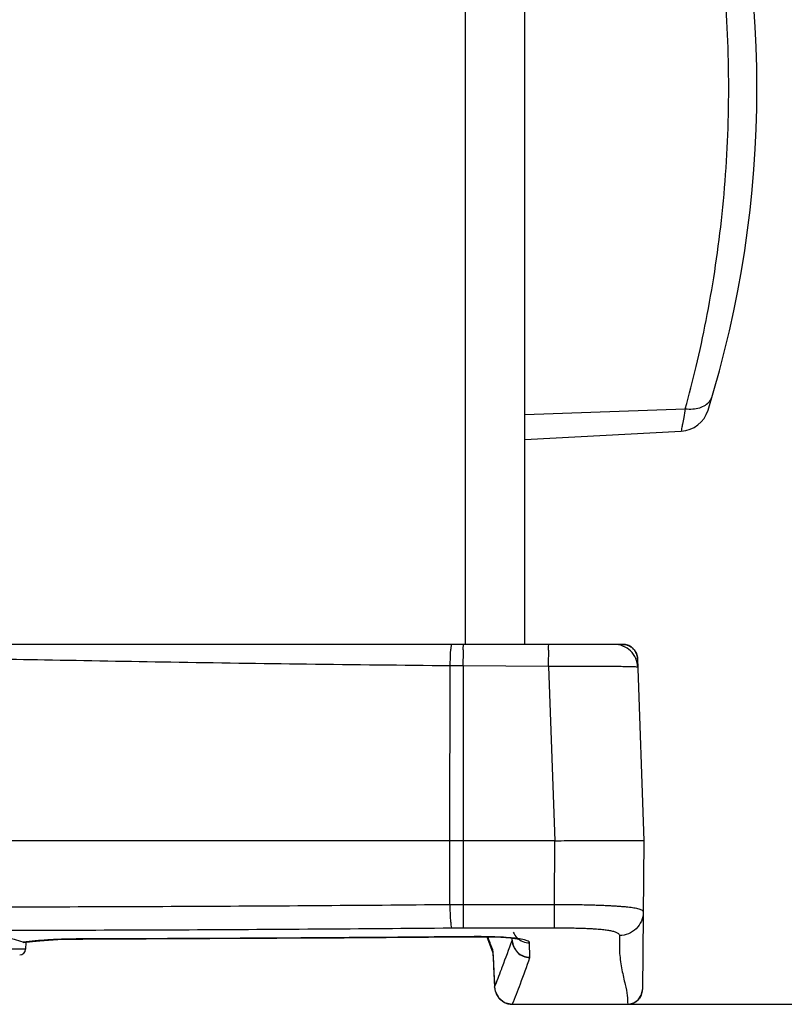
# Model space of a CAD drawing. Header units: inches. Extents: x 0 to 34, y 0 to 22.
# Tile 90 of 100: x 25 to 26.3, y 8.7 to 10.4. Entities that reach past the tile are written whole.
import ezdxf

# ---------------------------------------------------------------- set-up
doc = ezdxf.new("R2010")
doc.units = ezdxf.units.IN
doc.header["$LTSCALE"] = 1.87
doc.header["$MEASUREMENT"] = 0
doc.layers.get('0').update_dxf_attribs({"linetype": 'CONTINUOUS'})
doc.layers.add('DIMENSIONS', color=7, linetype='CONTINUOUS')
doc.styles.get("Standard").update_dxf_attribs({"font": 'txt', "width": 0.8})
doc.dimstyles.new('DIMSTYLE_1', dxfattribs={"dimtxt": 0.125, "dimasz": 0.18, "dimexe": 0.18, "dimexo": 0.0625, "dimgap": 0.09, "dimtad": 0, "dimtih": 1, "dimtoh": 1, "dimdec": 3, "dimzin": 4, "dimdsep": 46, "dimtxsty": 'STANDARD', "dimblk": '_FILLED', "dimblk1": '_FILLED', "dimblk2": '_FILLED', "dimcen": 0.09, "dimadec": 0, "dimazin": 0, "dimtp": 0.001, "dimtm": 0.001, "dimtfac": 1, "dimtdec": 3, "dimtofl": 0, "dimtmove": 0, "dimatfit": 3, "dimldrblk": '_FILLED', "dimfxl": 1, "dimtolj": 1, "dimtzin": 4, "dimarcsym": 0})

# ---------------------------------------------------------------- blocks, each defined once
blk = doc.blocks.new('_FILLED')
at = {"color": 0, "linetype": 'BYBLOCK'}
blk.add_solid([(0, 0), (-1, 0.1736), (-1, -0.1736)], dxfattribs=at)
blk = doc.blocks.new('*D8')
at = {"layer": 'DIMENSIONS', "color": 2, "linetype": 'CONTINUOUS'}
for p, q in [((26.0609, 19.5343), (27.5327, 19.5343)), ((27.4077, 19.5343), (27.4077, 14.373)), ((27.4077, 8.7344), (27.4077, 14.123)), ((25.867, 8.7344), (27.5327, 8.7344))]:
    blk.add_line(p, q, dxfattribs=at)
at = {"layer": 'DIMENSIONS', "color": 2, "linetype": 'CONTINUOUS', "xscale": 0.18, "yscale": 0.18, "zscale": 0.18}
for p, rotation in [((27.4077, 19.5343), 90), ((27.4077, 8.7344), 270)]:
    blk.add_blockref('_FILLED', p, dxfattribs=dict(at, rotation=rotation))
at = {"layer": 'DIMENSIONS', "color": 2, "linetype": 'CONTINUOUS', "width": 0.8}
for s, p in [('[', (27.3702, 14.1855)), (']', (28.0702, 14.1855)), ('10.800', (26.6452, 14.1855)), ('274.32', (27.4702, 14.1855))]:
    blk.add_text(s, height=0.125, dxfattribs=at).set_placement(p)

msp = doc.modelspace()

# ---------------------------------------------------------------- linework, layer by layer
at = {"color": 7, "linetype": 'CONTINUOUS'}
for p, q in [((25.7256, 9.3393), (25.7256, 18.9293)), ((25.8256, 9.3393), (25.8256, 18.9293)), ((25.8256, 9.7254), (26.0952, 9.7352)), ((25.8256, 9.6838), (26.0883, 9.6975)), ((25.99, 9.3393), (23.6941, 9.3393)), ((25.6993, 9.0093), (25.7001, 9.3031)), ((25.8655, 9.3019), (25.722, 9.3029)), ((25.722, 9.3029), (25.722, 8.8629)), ((25.8655, 9.3019), (25.8757, 9.0093)), ((26.0149, 9.3152), (26.0256, 9.0093)), ((25.8756, 9.0093), (23.7793, 9.0093)), ((25.6994, 8.9022), (25.6993, 9.0093)), ((25.8756, 9.0093), (25.8747, 8.9023)), ((26.0256, 9.0093), (26.0234, 8.7593)), ((25.722, 8.9023), (25.8747, 8.9023)), ((25.8747, 8.9023), (25.8747, 8.8629)), ((25.722, 8.8629), (25.8747, 8.8629)), ((24.9819, 8.8385), (24.9835, 8.8382)), ((24.9835, 8.8382), (24.9879, 8.8388)), ((24.9868, 8.8381), (24.9864, 8.827)), ((24.9879, 8.8388), (24.9981, 8.8401)), ((25.0823, 8.844), (25.0822, 8.8442)), ((25.7342, 8.8478), (25.734, 8.848)), ((25.7342, 8.8478), (25.7395, 8.8478)), ((25.7395, 8.8478), (25.7495, 8.8478)), ((25.7618, 8.8477), (25.7717, 8.8208)), ((25.8043, 8.8423), (25.8041, 8.8455)), ((25.8042, 8.8417), (25.8041, 8.8455)), ((25.8342, 8.8135), (25.8334, 8.8376)), ((24.9864, 8.827), (24.5948, 8.827)), ((25.7716, 8.8217), (25.7718, 8.8197)), ((25.7722, 8.8133), (25.7725, 8.8088)), ((25.7731, 8.7984), (25.7731, 8.798)), ((25.7731, 8.798), (25.7747, 8.7631)), ((25.7747, 8.7631), (25.7747, 8.7637)), ((26.0234, 8.7589), (26.0234, 8.7593)), ((25.8045, 8.7344), (25.9984, 8.7344)), ((25.8048, 8.7344), (25.8047, 8.7343)), ((25.805, 8.7344), (25.805, 8.7343)), ((25.805, 8.7343), (25.9984, 8.7343)), ((25.9984, 8.7343), (25.9984, 8.7344))]:
    msp.add_line(p, q, dxfattribs=at)
for points in [[(24.9981, 8.8401), (25.0104, 8.8412), (25.0247, 8.8423), (25.0407, 8.8431), (25.0584, 8.8437), (25.0775, 8.844), (25.0823, 8.844)], [(25.0823, 8.844), (25.2962, 8.8448), (25.5219, 8.8461), (25.7342, 8.8478)], [(25.7342, 8.8478), (25.7427, 8.8478), (25.7651, 8.8477), (25.7851, 8.847), (25.8014, 8.8458), (25.8124, 8.8445), (25.8159, 8.8438)], [(25.7715, 8.8226), (25.7715, 8.8226), (25.7716, 8.8217)], [(25.7718, 8.8198), (25.772, 8.817), (25.7722, 8.8133)], [(25.7725, 8.8088), (25.7728, 8.8037), (25.7731, 8.798)], [(25.7747, 8.7631), (25.7757, 8.7567), (25.7817, 8.7452), (25.7916, 8.7373), (25.8045, 8.7343)], [(25.9984, 8.7343), (26.0005, 8.7344), (26.0088, 8.7367), (26.0162, 8.7418), (26.0213, 8.7495), (26.0234, 8.7589)]]:
    msp.add_lwpolyline(points, dxfattribs=at)
for centre, radius, start, end in [((24.3876, 10.2743), 1.828, 342.7628, 17.2372), ((26.0857, 9.7475), 0.05, 273.0004, 342.7627), ((24.9764, 8.8273), 0.01, 270, 358)]:
    msp.add_arc(centre, radius, start, end, dxfattribs=at)
for points, knots in [([(26.0952, 9.7352), (26.1017, 9.7587), (26.1144, 9.8079), (26.1311, 9.8848), (26.1454, 9.9667), (26.1567, 10.0523), (26.1644, 10.1402), (26.1684, 10.2295), (26.1684, 10.3191), (26.1644, 10.4084), (26.1567, 10.4963), (26.1454, 10.5819), (26.1311, 10.6639), (26.1144, 10.7408), (26.1017, 10.79), (26.0952, 10.8135)], [0, 0, 0, 0, 0.067122, 0.139625, 0.216219, 0.295679, 0.376834, 0.458764, 0.541227, 0.623157, 0.704316, 0.783776, 0.860369, 0.932873, 1, 1, 1, 1]), ([(26.0952, 9.7352), (26.0994, 9.7347), (26.1076, 9.7344), (26.1192, 9.7365), (26.1291, 9.7408), (26.1367, 9.7473), (26.1397, 9.7529), (26.1405, 9.7558)], [0, 0, 0, 0, 0.235449, 0.454817, 0.653782, 0.833103, 1, 1, 1, 1]), ([(26.0952, 9.7352), (26.0943, 9.7303), (26.0929, 9.7221), (26.0907, 9.7101), (26.0896, 9.7043), (26.0884, 9.698), (26.0884, 9.698)], [0, 0, 0, 0, 0.38872, 0.69002, 0.895686, 1, 1, 1, 1]), ([(25.7001, 9.3031), (25.7002, 9.3077), (25.7005, 9.3161), (25.7007, 9.3281), (25.7021, 9.3339), (25.702, 9.3393), (25.7029, 9.3393)], [0, 0, 0, 0, 0.382931, 0.705275, 0.92059, 1, 1, 1, 1]), ([(25.722, 9.3029), (25.7221, 9.3076), (25.7219, 9.3159), (25.7228, 9.3281), (25.721, 9.3336), (25.723, 9.3393), (25.722, 9.3393)], [0, 0, 0, 0, 0.385263, 0.709154, 0.924504, 1, 1, 1, 1]), ([(25.8655, 9.3019), (25.8655, 9.3067), (25.8653, 9.3153), (25.8663, 9.3278), (25.8644, 9.3335), (25.8664, 9.3393), (25.8655, 9.3393)], [0, 0, 0, 0, 0.38527, 0.709166, 0.92452, 1, 1, 1, 1]), ([(26.0154, 9.3009), (26.0152, 9.306), (26.0129, 9.3161), (26.004, 9.3289), (25.9909, 9.3373), (25.9807, 9.3393), (25.9756, 9.3393)], [0, 0, 0, 0, 0.25, 0.5, 0.75, 1, 1, 1, 1]), ([(25.99, 9.3393), (25.9911, 9.3393), (25.9924, 9.3392), (25.9938, 9.339), (25.9942, 9.339)], [0, 0, 0, 0, 0.750033, 1, 1, 1, 1]), ([(26.0149, 9.3152), (26.0149, 9.3168), (26.0145, 9.3197), (26.0132, 9.3238), (26.0115, 9.3272), (26.0094, 9.3302), (26.0071, 9.3326), (26.0046, 9.3347), (26.0018, 9.3364), (25.9985, 9.3379), (25.9945, 9.3391), (25.9916, 9.3393), (25.99, 9.3393)], [0, 0, 0, 0, 0.119928, 0.230105, 0.331611, 0.424932, 0.510825, 0.592887, 0.677778, 0.770858, 0.877184, 1, 1, 1, 1]), ([(25.9942, 9.339), (25.9949, 9.3389), (25.9966, 9.3385), (25.9994, 9.3376), (26.0023, 9.3362), (26.0049, 9.3345), (26.0073, 9.3324), (26.0096, 9.33), (26.0116, 9.3271), (26.0133, 9.3236), (26.014, 9.3211), (26.0143, 9.3198)], [0, 0, 0, 0, 0.072793, 0.182299, 0.29137, 0.398045, 0.503466, 0.613376, 0.732415, 0.861634, 1, 1, 1, 1]), ([(26.0143, 9.3198), (26.0143, 9.3198), (26.0147, 9.3183), (26.0149, 9.3168), (26.0149, 9.3153)], [0, 0, 0, 0, 0.012357, 1, 1, 1, 1]), ([(25.7001, 9.3031), (25.6196, 9.3039), (25.463, 9.3056), (25.2357, 9.3088), (25.0259, 9.3128), (24.8348, 9.3159), (24.6562, 9.3142), (24.4806, 9.3098), (24.2954, 9.3105), (24.0949, 9.3103), (23.9545, 9.3104), (23.8811, 9.3104)], [0, 0, 0, 0, 0.132791, 0.258166, 0.374931, 0.478841, 0.573374, 0.669413, 0.768494, 0.878819, 1, 1, 1, 1]), ([(25.722, 9.3029), (25.7196, 9.3029), (25.7147, 9.303), (25.7074, 9.303), (25.7025, 9.3031), (25.7001, 9.3031)], [0, 0, 0, 0, 0.333583, 0.667003, 1, 1, 1, 1]), ([(26.0154, 9.3009), (26.0154, 9.3011), (26.0142, 9.3009), (26.0129, 9.3013), (26.0101, 9.3013), (26.0068, 9.3015), (26.0027, 9.3015), (25.9981, 9.3016), (25.993, 9.3017), (25.9873, 9.3018), (25.981, 9.3018), (25.9742, 9.3019), (25.9667, 9.3019), (25.9584, 9.3019), (25.9492, 9.3019), (25.939, 9.3019), (25.9275, 9.3019), (25.9146, 9.3019), (25.8999, 9.3019), (25.8834, 9.3019), (25.8717, 9.3019), (25.8655, 9.3019)], [0, 0, 0, 0, 0.004223, 0.015738, 0.033443, 0.056228, 0.083279, 0.114124, 0.148529, 0.186454, 0.22803, 0.273551, 0.32347, 0.378417, 0.439217, 0.506927, 0.582886, 0.668745, 0.766097, 0.876082, 1, 1, 1, 1]), ([(25.8757, 9.0093), (25.8899, 9.0093), (25.917, 9.0096), (25.9545, 9.0097), (25.985, 9.0099), (26.0067, 9.0097), (26.0192, 9.0098), (26.0244, 9.0094), (26.0256, 9.0093)], [0, 0, 0, 0, 0.285143, 0.542229, 0.749835, 0.895179, 0.975994, 1, 1, 1, 1]), ([(23.8818, 8.9022), (23.9574, 8.9015), (24.1088, 8.9003), (24.3359, 8.899), (24.5632, 8.8982), (24.7906, 8.898), (25.018, 8.8982), (25.2453, 8.899), (25.4724, 8.9003), (25.6238, 8.9015), (25.6994, 8.9022)], [0, 0, 0, 0, 0.124831, 0.249806, 0.374879, 0.5, 0.625121, 0.750193, 0.875169, 1, 1, 1, 1]), ([(25.6994, 8.9022), (25.7033, 8.9022), (25.7109, 8.9023), (25.7184, 8.9023), (25.722, 8.9023)], [0, 0, 0, 0, 0.523827, 1, 1, 1, 1]), ([(25.6994, 8.9022), (25.6994, 8.8975), (25.6997, 8.8888), (25.7002, 8.877), (25.7012, 8.8687), (25.7016, 8.8641), (25.7024, 8.8628)], [0, 0, 0, 0, 0.356158, 0.665762, 0.889459, 1, 1, 1, 1]), ([(25.8747, 8.9023), (25.8799, 8.9023), (25.8901, 8.9023), (25.9049, 8.9021), (25.9186, 8.9019), (25.9312, 8.9016), (25.9427, 8.9013), (25.9532, 8.9009), (25.9627, 8.9005), (25.9712, 8.9001), (25.979, 8.8996), (25.9861, 8.8991), (25.9926, 8.8986), (25.9985, 8.8981), (26.0039, 8.8975), (26.0087, 8.8967), (26.0131, 8.8959), (26.0168, 8.895), (26.02, 8.8939), (26.0224, 8.8927), (26.0241, 8.8912), (26.0245, 8.8898), (26.0245, 8.8893)], [0, 0, 0, 0, 0.103834, 0.200417, 0.289868, 0.372373, 0.448079, 0.516832, 0.578488, 0.63419, 0.685089, 0.731575, 0.773989, 0.812735, 0.848113, 0.880354, 0.909362, 0.934796, 0.956534, 0.97458, 0.988693, 1, 1, 1, 1]), ([(26.0245, 8.8893), (26.0245, 8.8841), (26.0223, 8.8737), (26.0134, 8.8607), (26.0002, 8.8519), (25.9897, 8.8499), (25.9845, 8.8499)], [0, 0, 0, 0, 0.249241, 0.498919, 0.749228, 1, 1, 1, 1]), ([(23.8788, 8.8628), (23.9546, 8.8622), (24.1065, 8.8609), (24.3344, 8.8596), (24.5624, 8.8589), (24.7906, 8.8586), (25.0187, 8.8589), (25.2468, 8.8596), (25.4747, 8.8609), (25.6265, 8.8622), (25.7024, 8.8628)], [0, 0, 0, 0, 0.12483, 0.249806, 0.374879, 0.5, 0.625121, 0.750194, 0.87517, 1, 1, 1, 1]), ([(24.982, 8.8385), (24.9774, 8.8407), (24.9647, 8.8441), (24.9417, 8.8481), (24.911, 8.8515), (24.8744, 8.8541), (24.8336, 8.8558), (24.8051, 8.8561), (24.7906, 8.8561)], [0, 0, 0, 0, 0.078612, 0.201912, 0.364418, 0.558173, 0.773507, 1, 1, 1, 1]), ([(25.7024, 8.8628), (25.7058, 8.8629), (25.7124, 8.8629), (25.7189, 8.8629), (25.722, 8.8629)], [0, 0, 0, 0, 0.523836, 1, 1, 1, 1]), ([(25.806, 8.8553), (25.8076, 8.8518), (25.8121, 8.8455), (25.8219, 8.8391), (25.8296, 8.8376), (25.8334, 8.8376)], [0, 0, 0, 0, 0.33263, 0.666029, 1, 1, 1, 1]), ([(25.8747, 8.8629), (25.8792, 8.8629), (25.8878, 8.8629), (25.9, 8.8628), (25.911, 8.8626), (25.9207, 8.8623), (25.9293, 8.862), (25.9367, 8.8616), (25.9432, 8.8613), (25.9488, 8.8608), (25.9537, 8.8604), (25.9582, 8.8599), (25.9623, 8.8594), (25.966, 8.8588), (25.9695, 8.8582), (25.9728, 8.8575), (25.9758, 8.8566), (25.9785, 8.8557), (25.9809, 8.8546), (25.9829, 8.8533), (25.9842, 8.8517), (25.9845, 8.8505), (25.9845, 8.8499)], [0, 0, 0, 0, 0.119747, 0.227872, 0.3246, 0.410384, 0.485806, 0.55135, 0.607711, 0.656819, 0.700498, 0.739806, 0.775654, 0.80887, 0.840043, 0.869563, 0.897393, 0.923114, 0.946415, 0.967117, 0.984732, 1, 1, 1, 1]), ([(25.0822, 8.8442), (25.0727, 8.8442), (25.0541, 8.8439), (25.0274, 8.8428), (25.0103, 8.8416), (25.0022, 8.8408)], [0, 0, 0, 0, 0.356101, 0.695229, 1, 1, 1, 1]), ([(25.734, 8.848), (25.6254, 8.847), (25.4081, 8.8454), (25.1909, 8.8445), (25.0822, 8.8442)], [0, 0, 0, 0, 0.4998, 1, 1, 1, 1]), ([(25.799, 8.8463), (25.7928, 8.8468), (25.7793, 8.8476), (25.7576, 8.8481), (25.7421, 8.8481), (25.734, 8.848)], [0, 0, 0, 0, 0.286697, 0.625752, 1, 1, 1, 1]), ([(25.7862, 8.7929), (25.7868, 8.7945), (25.793, 8.8108), (25.7989, 8.8271), (25.8042, 8.8417)], [0, 0, 0, 0, 0.102636, 1, 1, 1, 1]), ([(25.8334, 8.8376), (25.8334, 8.8388), (25.8302, 8.8414), (25.8235, 8.8431), (25.8125, 8.8452), (25.804, 8.846), (25.799, 8.8463)], [0, 0, 0, 0, 0.094694, 0.287835, 0.591805, 1, 1, 1, 1]), ([(25.8042, 8.8417), (25.8042, 8.8418), (25.8043, 8.842), (25.8043, 8.8422), (25.8043, 8.8423)], [0, 0, 0, 0, 0.50412, 1, 1, 1, 1]), ([(25.8042, 8.8417), (25.8043, 8.8379), (25.8061, 8.8303), (25.8129, 8.8208), (25.8227, 8.8144), (25.8303, 8.8129), (25.8342, 8.8129)], [0, 0, 0, 0, 0.249382, 0.499304, 0.74963, 1, 1, 1, 1]), ([(25.8043, 8.8412), (25.8046, 8.8377), (25.8064, 8.8305), (25.8129, 8.8213), (25.8227, 8.8149), (25.8304, 8.8135), (25.8342, 8.8135)], [0, 0, 0, 0, 0.230956, 0.486851, 0.743242, 1, 1, 1, 1]), ([(25.9845, 8.8499), (25.9844, 8.8399), (25.984, 8.8205), (25.9883, 8.793), (25.9937, 8.7696), (25.9981, 8.7505), (25.9984, 8.7392), (25.9984, 8.7344)], [0, 0, 0, 0, 0.257092, 0.49734, 0.71226, 0.875529, 1, 1, 1, 1]), ([(25.771, 8.8271), (25.771, 8.8269), (25.7712, 8.8262), (25.7713, 8.825), (25.7715, 8.8232), (25.7717, 8.8217), (25.7717, 8.8208), (25.7717, 8.8206)], [0, 0, 0, 0, 0.111776, 0.305024, 0.576162, 0.923086, 1, 1, 1, 1]), ([(25.7717, 8.8206), (25.7718, 8.8199), (25.7719, 8.8181), (25.7722, 8.815), (25.7723, 8.8127), (25.7724, 8.8115)], [0, 0, 0, 0, 0.246907, 0.599778, 1, 1, 1, 1]), ([(25.7726, 8.8075), (25.7727, 8.806), (25.7728, 8.803), (25.773, 8.8), (25.7731, 8.7984)], [0, 0, 0, 0, 0.483343, 1, 1, 1, 1]), ([(25.8045, 8.7344), (25.8092, 8.7458), (25.8193, 8.7719), (25.8289, 8.7982), (25.8342, 8.8129)], [0, 0, 0, 0, 0.439652, 1, 1, 1, 1]), ([(25.8342, 8.8129), (25.8342, 8.813), (25.8342, 8.8132), (25.8342, 8.8134), (25.8342, 8.8135)], [0, 0, 0, 0, 0.507284, 1, 1, 1, 1]), ([(25.7731, 8.7984), (25.7733, 8.7926), (25.7739, 8.781), (25.7744, 8.7695), (25.7747, 8.7637)], [0, 0, 0, 0, 0.500003, 1, 1, 1, 1]), ([(25.7748, 8.7624), (25.7749, 8.7615), (25.775, 8.7598), (25.7754, 8.7581), (25.7756, 8.7574)], [0, 0, 0, 0, 0.55665, 1, 1, 1, 1]), ([(25.7758, 8.7565), (25.7759, 8.7563), (25.7763, 8.7549), (25.7772, 8.7523), (25.779, 8.7489), (25.7805, 8.7466), (25.7814, 8.7455), (25.7815, 8.7454)], [0, 0, 0, 0, 0.041998, 0.346839, 0.656266, 0.965501, 1, 1, 1, 1]), ([(25.9984, 8.7344), (26, 8.7344), (26.0033, 8.7347), (26.008, 8.7361), (26.0123, 8.7385), (26.0161, 8.7416), (26.0193, 8.7454), (26.0216, 8.7497), (26.023, 8.7543), (26.0234, 8.7574), (26.0234, 8.7589)], [0, 0, 0, 0, 0.126207, 0.252864, 0.379203, 0.505339, 0.63146, 0.757748, 0.884281, 1, 1, 1, 1]), ([(25.7815, 8.7454), (25.7822, 8.7445), (25.7838, 8.7428), (25.7866, 8.7404), (25.7891, 8.7387), (25.7907, 8.7378), (25.7912, 8.7376)], [0, 0, 0, 0, 0.269603, 0.571352, 0.877512, 1, 1, 1, 1]), ([(25.7912, 8.7376), (25.7919, 8.7372), (25.7937, 8.7364), (25.7969, 8.7353), (25.8007, 8.7345), (25.8033, 8.7344), (25.8045, 8.7344)], [0, 0, 0, 0, 0.169803, 0.449592, 0.725668, 1, 1, 1, 1])]:
    msp.add_open_spline(points, degree=3, knots=knots, dxfattribs=at)
for points in [[(25.0022, 8.8408), (24.9954, 8.8402), (24.9887, 8.8394), (24.982, 8.8385)], [(25.771, 8.8271), (25.7682, 8.8346), (25.7658, 8.8411), (25.7634, 8.8477)], [(25.8043, 8.8423), (25.8043, 8.8419), (25.8043, 8.8415), (25.8043, 8.8412)], [(25.771, 8.8271), (25.771, 8.8256), (25.7712, 8.8241), (25.7715, 8.8226)], [(25.7724, 8.8115), (25.7725, 8.8102), (25.7725, 8.8088), (25.7726, 8.8075)], [(25.7747, 8.7637), (25.7787, 8.7734), (25.7825, 8.7831), (25.7862, 8.7929)], [(25.7747, 8.7637), (25.7747, 8.7633), (25.7748, 8.7629), (25.7748, 8.7624)], [(25.7756, 8.7574), (25.7756, 8.7571), (25.7757, 8.7568), (25.7758, 8.7565)]]:
    msp.add_open_spline(points, degree=3, dxfattribs=at)

# ---------------------------------------------------------------- dimensions: what is measured, and where the dimension line sits
at = {"layer": 'DIMENSIONS', "color": 2, "linetype": 'CONTINUOUS'}
dim = msp.add_linear_dim(base=(27.4077, 8.7344), p1=(26.0609, 19.5343), p2=(25.867, 8.7344), angle=270, dimstyle='DIMSTYLE_1', dxfattribs=at)
dim.commit()
dim.dimension.update_dxf_attribs({"geometry": '*D8', "text_midpoint": (27.4077, 14.248), "dimtype": 160})

doc.saveas('drawing.dxf')
